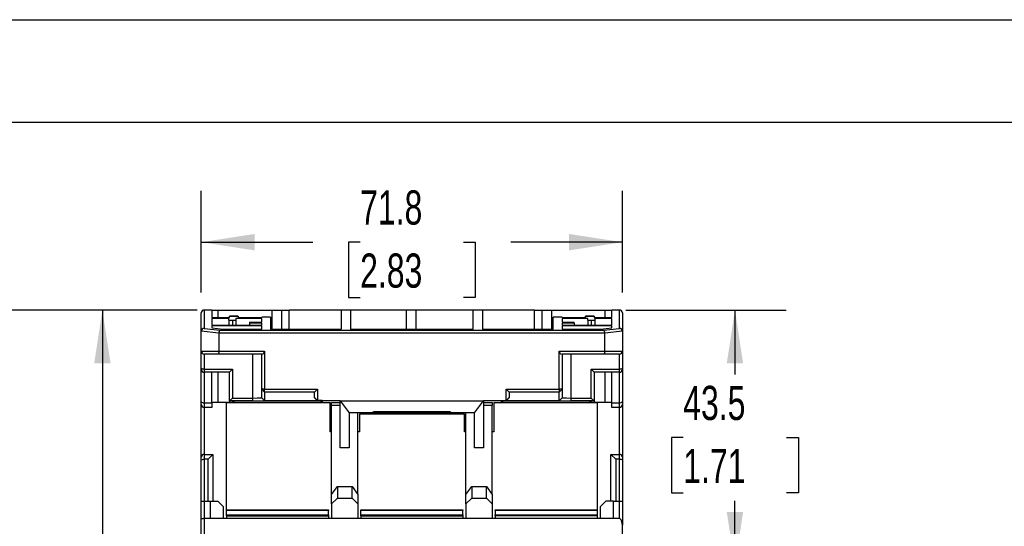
# Model space of a CAD drawing. Header units: millimetres. Extents: x 0 to 768, y 0 to 594.
# Tile 14 of 22: x 113 to 281, y 507 to 594. Entities that reach past the tile are written whole.
import ezdxf

# ---------------------------------------------------------------- set-up
doc = ezdxf.new("R2010")
doc.units = ezdxf.units.MM
doc.header["$LTSCALE"] = 2.75
doc.layers.add('DIMENSIONS', color=140, linetype='Continuous', lineweight=25)
doc.layers.add('TEXT', color=140, linetype='Continuous', lineweight=25)
doc.styles.add('SLDTEXTSTYLE0', font='TXT', dxfattribs={"width": 0.7})
doc.dimstyles.new('SLDDIMSTYLE1', dxfattribs={"dimtxt": 5.934521, "dimasz": 9.0805, "dimexe": 0, "dimexo": 0.0625, "dimgap": 1.48363, "dimtad": 0, "dimtih": 1, "dimtoh": 1, "dimdec": 1, "dimrnd": 1e-09, "dimzin": 12, "dimdsep": 46, "dimtxsty": 'SLDTEXTSTYLE0', "dimsah": 1, "dimcen": 0.09, "dimadec": 0, "dimazin": 3, "dimtfac": 1, "dimtdec": 1, "dimtofl": 0, "dimtmove": 0, "dimatfit": 3, "dimfxl": 0, "dimfrac": 2, "dimtolj": 1, "dimtzin": 12, "dimarcsym": 0})

# ---------------------------------------------------------------- blocks, each defined once
blk = doc.blocks.new('_D_15')
at = {"layer": 'DIMENSIONS'}
for p, q in [((143.52, 544.24), (85.86, 544.24)), ((94.59, 544.24), (94.59, 463.38)), ((85.77, 452.62), (83.78, 452.62)), ((83.78, 452.62), (83.78, 443.18)), ((103.4, 452.62), (105.4, 452.62)), ((105.4, 452.62), (105.4, 443.18)), ((83.78, 443.18), (85.77, 443.18)), ((94.59, 360.99), (94.59, 441.86)), ((105.4, 443.18), (103.4, 443.18)), ((155.63, 360.99), (85.86, 360.99))]:
    blk.add_line(p, q, dxfattribs=at)
for points in [[(94.59, 544.24), (93.19, 535.16), (95.98, 535.16)], [(94.59, 360.99), (95.98, 370.07), (93.19, 370.07)]]:
    blk.add_solid(points, dxfattribs=at)
at = {"layer": 'DIMENSIONS', "char_height": 5.821, "attachment_point": 1, "style": 'SLDTEXTSTYLE0'}
for s, insert in [('183.3', (83.3, 461.45)), ('7.21', (85.77, 450.69))]:
    blk.add_mtext(s, dxfattribs=dict(at, insert=insert))
blk = doc.blocks.new('_D_16')
at = {"layer": 'DIMENSIONS'}
for p, q in [((143.52, 544.24), (118.62, 544.24)), ((127.35, 544.24), (127.35, 482.78)), ((118.53, 472.02), (116.54, 472.02)), ((116.54, 472.02), (116.54, 462.58)), ((136.17, 472.02), (138.16, 472.02)), ((138.16, 472.02), (138.16, 462.58)), ((116.54, 462.58), (118.53, 462.58)), ((138.16, 462.58), (136.17, 462.58)), ((127.35, 399.79), (127.35, 461.26)), ((141.23, 399.79), (118.62, 399.79))]:
    blk.add_line(p, q, dxfattribs=at)
for points in [[(127.35, 544.24), (125.96, 535.16), (128.75, 535.16)], [(127.35, 399.79), (128.75, 408.87), (125.96, 408.87)]]:
    blk.add_solid(points, dxfattribs=at)
at = {"layer": 'DIMENSIONS', "char_height": 5.821, "attachment_point": 1, "style": 'SLDTEXTSTYLE0'}
for s, insert in [('144.5', (116.07, 480.85)), ('5.69', (118.53, 470.09))]:
    blk.add_mtext(s, dxfattribs=dict(at, insert=insert))
blk = doc.blocks.new('_D_17')
at = {"layer": 'DIMENSIONS'}
for p, q in [((216.59, 544.24), (243.94, 544.24)), ((235.21, 544.24), (235.21, 533.25)), ((226.39, 522.49), (224.39, 522.49)), ((224.39, 522.49), (224.39, 513.06)), ((244.02, 522.49), (246.02, 522.49)), ((246.02, 522.49), (246.02, 513.06)), ((224.39, 513.06), (226.39, 513.06)), ((246.02, 513.06), (244.02, 513.06)), ((235.21, 500.74), (235.21, 511.73)), ((216.26, 500.74), (243.94, 500.74))]:
    blk.add_line(p, q, dxfattribs=at)
for points in [[(235.21, 544.24), (233.81, 535.16), (236.6, 535.16)], [(235.21, 500.74), (236.6, 509.82), (233.81, 509.82)]]:
    blk.add_solid(points, dxfattribs=at)
at = {"layer": 'DIMENSIONS', "char_height": 5.821, "attachment_point": 1, "style": 'SLDTEXTSTYLE0'}
for s, insert in [('43.5', (226.39, 531.32)), ('1.71', (226.39, 520.56))]:
    blk.add_mtext(s, dxfattribs=dict(at, insert=insert))
blk = doc.blocks.new('_D_20')
at = {"layer": 'DIMENSIONS'}
for p, q in [((144.22, 547.23), (144.22, 564.54)), ((216.02, 547.23), (216.02, 564.54)), ((144.22, 555.81), (163.26, 555.81)), ((171.3, 555.81), (169.31, 555.81)), ((169.31, 555.81), (169.31, 546.38)), ((188.94, 555.81), (190.93, 555.81)), ((190.93, 555.81), (190.93, 546.38)), ((216.02, 555.81), (196.98, 555.81)), ((169.31, 546.38), (171.3, 546.38)), ((190.93, 546.38), (188.94, 546.38))]:
    blk.add_line(p, q, dxfattribs=at)
for points in [[(144.22, 555.81), (153.3, 554.41), (153.3, 557.21)], [(216.02, 555.81), (206.94, 557.21), (206.94, 554.41)]]:
    blk.add_solid(points, dxfattribs=at)
at = {"layer": 'DIMENSIONS', "char_height": 5.821, "attachment_point": 1, "style": 'SLDTEXTSTYLE0'}
for s, insert in [('71.8', (171.3, 564.64)), ('2.83', (171.3, 553.88))]:
    blk.add_mtext(s, dxfattribs=dict(at, insert=insert))

msp = doc.modelspace()

# ---------------------------------------------------------------- linework, layer by layer
at = {"color": 7, "linetype": 'Continuous'}
msp.add_line((0.01, 593.73), (768.36, 593.73), dxfattribs=at)
for p, q in [((144.72, 544.24), (144.72, 541.12)), ((146.02, 544.24), (144.72, 544.24)), ((146.02, 544.24), (146.02, 542.99)), ((146.02, 544.24), (147.02, 544.24)), ((147.02, 544.24), (147.02, 542.99)), ((147.02, 544.24), (156.32, 544.24)), ((156.32, 540.96), (156.32, 544.24)), ((156.32, 544.24), (157.92, 544.24)), ((157.92, 544.24), (157.92, 540.96)), ((157.92, 544.24), (159.22, 544.24)), ((159.22, 540.96), (159.22, 544.24)), ((168.07, 544.24), (159.22, 544.24)), ((168.07, 544.24), (168.07, 540.96)), ((169.67, 544.24), (168.07, 544.24)), ((169.67, 544.24), (169.67, 540.96)), ((179.22, 544.24), (169.67, 544.24)), ((179.22, 540.96), (179.22, 544.24)), ((180.82, 544.24), (179.22, 544.24)), ((180.82, 544.24), (180.82, 540.96)), ((190.57, 544.24), (180.82, 544.24)), ((190.57, 540.96), (190.57, 544.24)), ((192.17, 544.24), (190.57, 544.24)), ((192.17, 544.24), (192.17, 540.96)), ((201.02, 544.24), (192.17, 544.24)), ((201.02, 540.96), (201.02, 544.24)), ((201.02, 544.24), (202.32, 544.24)), ((202.32, 540.96), (202.32, 544.24)), ((202.32, 544.24), (203.92, 544.24)), ((203.92, 544.24), (203.92, 540.96)), ((203.92, 544.24), (213.09, 544.24)), ((213.09, 542.99), (213.09, 544.24)), ((213.09, 544.24), (214.22, 544.24)), ((214.22, 542.99), (214.22, 544.24)), ((215.52, 544.24), (214.22, 544.24)), ((215.52, 541.12), (215.52, 544.24)), ((144.22, 540.6), (144.22, 543.74)), ((146.02, 542.99), (149.02, 542.99)), ((148.92, 542.79), (146.02, 542.79)), ((146.02, 542.79), (146.02, 541.67)), ((148.92, 542.51), (148.92, 542.79)), ((148.92, 542.51), (148.92, 541.67)), ((150.52, 543.18), (149.02, 543.18)), ((149.02, 543.13), (149.02, 543.18)), ((149.02, 542.99), (149.02, 543.13)), ((150.52, 543.13), (149.02, 543.13)), ((149.52, 542.51), (149.52, 541.67)), ((154.52, 542.79), (150.12, 542.79)), ((150.12, 542.79), (150.12, 542.51)), ((150.12, 542.51), (150.12, 541.67)), ((150.52, 543.18), (150.52, 543.13)), ((150.52, 543.13), (150.52, 542.99)), ((150.52, 542.99), (154.52, 542.99)), ((154.52, 542.99), (154.52, 543.05)), ((156.02, 543.05), (154.52, 543.05)), ((154.52, 542.16), (154.52, 542.79)), ((156.02, 543.05), (156.02, 540.96)), ((204.22, 540.96), (204.22, 543.05)), ((205.72, 543.05), (204.22, 543.05)), ((205.72, 543.05), (205.72, 542.99)), ((205.72, 542.99), (209.72, 542.99)), ((210.12, 542.79), (205.72, 542.79)), ((205.72, 542.79), (205.72, 542.16)), ((211.22, 543.18), (209.72, 543.18)), ((209.72, 543.13), (209.72, 543.18)), ((209.72, 542.99), (209.72, 543.13)), ((211.22, 543.13), (209.72, 543.13)), ((210.12, 542.51), (210.12, 542.79)), ((210.12, 542.51), (210.12, 541.67)), ((210.72, 542.51), (210.72, 541.67)), ((211.22, 543.18), (211.22, 543.13)), ((211.22, 543.13), (211.22, 542.99)), ((211.22, 542.99), (214.22, 542.99)), ((211.32, 542.79), (211.32, 542.51)), ((214.22, 542.79), (211.32, 542.79)), ((211.32, 542.51), (211.32, 541.67)), ((214.22, 541.67), (214.22, 542.79)), ((216.02, 543.74), (216.02, 540.6)), ((147.22, 540.28), (144.22, 540.64)), ((144.22, 537.24), (144.22, 540.6)), ((144.72, 541.12), (147.43, 540.79)), ((146.02, 541.67), (154.52, 541.67)), ((154.52, 541.53), (146.02, 541.53)), ((146.02, 541.53), (146.02, 541.19)), ((146.02, 541.19), (147.97, 540.96)), ((147.43, 540.79), (212.82, 540.79)), ((147.97, 540.96), (154.52, 540.96)), ((152.42, 542.16), (152.42, 542.02)), ((152.42, 542.16), (154.52, 542.16)), ((154.52, 542.02), (152.42, 542.02)), ((152.42, 542.02), (152.42, 541.67)), ((154.52, 541.67), (154.52, 542.02)), ((154.52, 540.96), (154.52, 541.53)), ((156.02, 540.96), (168.07, 540.96)), ((169.67, 540.96), (190.57, 540.96)), ((192.17, 540.96), (204.22, 540.96)), ((205.72, 542.16), (207.82, 542.16)), ((207.82, 542.02), (205.72, 542.02)), ((205.72, 542.02), (205.72, 541.67)), ((205.72, 541.67), (214.22, 541.67)), ((214.22, 541.53), (205.72, 541.53)), ((205.72, 541.53), (205.72, 540.96)), ((205.72, 540.96), (212.28, 540.96)), ((207.82, 542.02), (207.82, 542.16)), ((207.82, 542.02), (207.82, 541.67)), ((212.28, 540.96), (214.22, 541.19)), ((212.82, 540.79), (215.52, 541.12)), ((216.02, 540.64), (213.02, 540.28)), ((214.22, 541.19), (214.22, 541.53)), ((216.02, 540.6), (216.02, 537.24)), ((213.02, 540.3), (147.22, 540.3)), ((147.22, 540.28), (147.22, 537.24)), ((213.02, 537.24), (213.02, 540.28)), ((144.22, 537.24), (147.22, 537.24)), ((144.22, 534.35), (144.22, 537.24)), ((147.22, 537.24), (155.02, 537.24)), ((155.02, 537.24), (155.02, 530.74)), ((205.22, 537.24), (213.02, 537.24)), ((205.22, 530.74), (205.22, 537.24)), ((213.02, 537.24), (216.02, 537.24)), ((216.02, 537.24), (216.02, 534.35)), ((147.43, 536.74), (144.72, 536.74)), ((144.72, 536.74), (144.72, 534.14)), ((154.52, 536.74), (147.43, 536.74)), ((153.02, 529.25), (153.02, 536.74)), ((154.52, 530.74), (154.52, 536.74)), ((212.82, 536.74), (205.72, 536.74)), ((205.72, 536.74), (205.72, 530.74)), ((207.22, 536.74), (207.22, 529.25)), ((215.52, 536.74), (212.82, 536.74)), ((215.52, 534.14), (215.52, 536.74)), ((144.22, 534.14), (144.22, 534.35)), ((144.22, 528.65), (144.22, 534.14)), ((144.72, 534.14), (149.52, 534.14)), ((144.72, 534.14), (144.72, 533.64)), ((149.02, 533.64), (149.52, 534.14)), ((149.52, 534.14), (149.52, 529.25)), ((210.72, 529.25), (210.72, 534.14)), ((210.72, 534.14), (215.52, 534.14)), ((210.72, 534.14), (211.22, 533.64)), ((215.52, 533.64), (215.52, 534.14)), ((216.02, 534.35), (216.02, 534.14)), ((216.02, 534.14), (216.02, 528.65)), ((149.02, 533.64), (144.72, 533.64)), ((144.72, 533.64), (144.72, 528.44)), ((146.02, 528.44), (146.02, 533.64)), ((147.02, 533.64), (147.02, 528.54)), ((149.02, 528.75), (149.02, 533.64)), ((215.52, 533.64), (211.22, 533.64)), ((211.22, 533.64), (211.22, 528.75)), ((213.09, 528.54), (213.09, 533.64)), ((214.22, 528.44), (214.22, 533.64)), ((215.52, 528.44), (215.52, 533.64)), ((155.02, 530.74), (154.52, 530.74)), ((155.02, 530.24), (154.52, 530.74)), ((154.52, 529.28), (154.52, 530.74)), ((155.02, 530.74), (164.02, 530.74)), ((155.02, 530.24), (155.02, 530.74)), ((163.52, 530.24), (164.02, 530.74)), ((164.02, 530.74), (164.02, 528.85)), ((196.22, 530.74), (205.22, 530.74)), ((196.22, 528.85), (196.22, 530.74)), ((196.22, 530.74), (196.72, 530.24)), ((205.72, 530.74), (205.22, 530.74)), ((205.22, 530.74), (205.22, 530.24)), ((205.72, 530.74), (205.22, 530.24)), ((205.72, 530.74), (205.72, 529.28)), ((149.03, 528.75), (149.52, 529.25)), ((149.52, 529.25), (153.02, 529.25)), ((153.02, 528.75), (153.02, 529.25)), ((155.02, 528.78), (154.52, 529.28)), ((154.52, 529.26), (154.52, 529.28)), ((155.02, 528.76), (154.52, 529.26)), ((163.52, 530.24), (155.02, 530.24)), ((155.02, 530.24), (155.02, 528.78)), ((163.52, 529.34), (163.52, 530.24)), ((163.52, 529.29), (163.52, 529.34)), ((163.52, 529.34), (164.02, 528.85)), ((164.02, 528.78), (163.52, 529.29)), ((164.82, 528.85), (164.02, 528.85)), ((164.02, 528.85), (164.02, 528.78)), ((164.82, 528.74), (164.82, 528.85)), ((195.42, 528.85), (196.22, 528.85)), ((195.42, 528.85), (195.42, 528.74)), ((196.22, 528.85), (196.72, 529.34)), ((196.72, 529.29), (196.22, 528.78)), ((196.22, 528.78), (196.22, 528.85)), ((205.22, 530.24), (196.72, 530.24)), ((196.72, 530.24), (196.72, 529.34)), ((196.72, 529.34), (196.72, 529.29)), ((205.22, 528.78), (205.22, 530.24)), ((205.72, 529.28), (205.22, 528.78)), ((205.72, 529.26), (205.22, 528.76)), ((205.72, 529.28), (205.72, 529.26)), ((207.22, 529.25), (207.22, 528.75)), ((207.22, 529.25), (210.72, 529.25)), ((210.72, 529.25), (211.22, 528.75)), ((144.22, 528.14), (144.22, 528.65)), ((144.22, 519.14), (144.22, 528.14)), ((144.72, 528.44), (146.02, 528.44)), ((144.72, 528.44), (144.72, 527.64)), ((146.02, 527.64), (144.72, 527.64)), ((144.72, 527.64), (144.72, 519.64)), ((146.02, 528.54), (149.02, 528.54)), ((146.02, 528.44), (146.02, 527.64)), ((148.52, 510.19), (148.52, 528.49)), ((148.52, 528.49), (166.17, 528.49)), ((149.02, 528.75), (149.02, 528.74)), ((149.03, 528.75), (149.02, 528.75)), ((149.02, 528.74), (149.62, 528.74)), ((149.02, 528.74), (149.02, 528.49)), ((153.02, 528.75), (149.03, 528.75)), ((149.62, 528.74), (164.82, 528.74)), ((149.62, 528.49), (149.62, 528.74)), ((149.62, 528.74), (149.87, 528.49)), ((155.02, 528.78), (155.02, 528.76)), ((164.02, 528.78), (155.02, 528.78)), ((163.52, 528.78), (157.02, 528.78)), ((157.02, 528.78), (157.02, 528.76)), ((157.02, 528.76), (163.52, 528.76)), ((163.52, 528.76), (163.52, 528.78)), ((164.57, 528.49), (164.82, 528.74)), ((167.92, 528.74), (164.82, 528.74)), ((164.82, 528.74), (164.82, 528.49)), ((166.17, 523.49), (166.17, 528.49)), ((166.42, 528.49), (167.92, 528.49)), ((166.42, 527.99), (166.42, 528.49)), ((167.92, 527.99), (166.42, 527.99)), ((166.42, 512.78), (166.42, 527.99)), ((167.92, 528.74), (192.32, 528.74)), ((167.92, 528.74), (169.42, 526.74)), ((167.92, 520.74), (167.92, 528.74)), ((190.82, 526.74), (192.32, 528.74)), ((195.42, 528.74), (192.32, 528.74)), ((192.32, 528.74), (192.32, 520.74)), ((192.32, 528.49), (193.82, 528.49)), ((193.82, 527.99), (192.32, 527.99)), ((193.82, 528.49), (193.82, 527.99)), ((193.82, 512.78), (193.82, 527.99)), ((194.07, 528.49), (194.07, 523.49)), ((194.07, 528.49), (211.72, 528.49)), ((195.42, 528.74), (210.62, 528.74)), ((195.42, 528.74), (195.67, 528.49)), ((195.42, 528.49), (195.42, 528.74)), ((205.22, 528.78), (196.22, 528.78)), ((203.22, 528.78), (196.72, 528.78)), ((196.72, 528.78), (196.72, 528.76)), ((196.72, 528.76), (203.22, 528.76)), ((203.22, 528.76), (203.22, 528.78)), ((205.22, 528.76), (205.22, 528.78)), ((211.22, 528.75), (207.22, 528.75)), ((210.37, 528.49), (210.62, 528.74)), ((210.62, 528.74), (211.22, 528.74)), ((210.62, 528.74), (210.62, 528.49)), ((211.22, 528.75), (211.22, 528.75)), ((211.22, 528.75), (211.22, 528.74)), ((211.22, 528.74), (211.22, 528.49)), ((211.22, 528.54), (214.22, 528.54)), ((211.72, 528.49), (211.72, 510.19)), ((214.22, 528.44), (215.52, 528.44)), ((214.22, 527.64), (214.22, 528.44)), ((215.52, 527.64), (214.22, 527.64)), ((215.52, 527.64), (215.52, 528.44)), ((215.52, 519.64), (215.52, 527.64)), ((216.02, 528.65), (216.02, 528.14)), ((216.02, 528.14), (216.02, 519.14)), ((173.37, 526.74), (169.42, 526.74)), ((169.42, 526.74), (169.42, 520.74)), ((170.92, 512.78), (170.92, 526.74)), ((189.07, 526.49), (171.17, 526.49)), ((171.17, 526.49), (171.17, 523.49)), ((172.52, 526.49), (172.52, 526.74)), ((173.48, 526.74), (173.37, 526.74)), ((186.68, 526.74), (173.57, 526.74)), ((173.62, 526.74), (173.6, 526.74)), ((186.62, 526.88), (173.62, 526.88)), ((173.62, 526.88), (173.62, 526.74)), ((186.62, 526.74), (186.62, 526.88)), ((186.64, 526.74), (186.62, 526.74)), ((186.87, 526.74), (186.77, 526.74)), ((190.82, 526.74), (186.87, 526.74)), ((187.72, 526.74), (187.72, 526.49)), ((189.07, 523.49), (189.07, 526.49)), ((189.32, 512.78), (189.32, 526.74)), ((190.82, 520.74), (190.82, 526.74)), ((166.42, 523.49), (166.17, 523.49)), ((171.17, 523.49), (170.92, 523.49)), ((189.32, 523.49), (189.07, 523.49)), ((194.07, 523.49), (193.82, 523.49)), ((169.42, 520.74), (167.92, 520.74)), ((192.32, 520.74), (190.82, 520.74)), ((144.22, 518.63), (144.22, 519.14)), ((144.72, 519.64), (144.72, 518.84)), ((144.72, 519.64), (146.17, 519.64)), ((145.37, 518.84), (144.72, 518.84)), ((144.72, 518.84), (144.72, 511.69)), ((146.17, 519.64), (145.37, 518.84)), ((145.37, 511.69), (145.37, 518.84)), ((146.17, 519.64), (146.17, 511.69)), ((214.87, 518.84), (214.07, 519.64)), ((214.07, 511.69), (214.07, 519.64)), ((214.07, 519.64), (215.52, 519.64)), ((214.87, 518.84), (214.87, 511.69)), ((215.52, 518.84), (214.87, 518.84)), ((215.52, 518.84), (215.52, 519.64)), ((215.52, 511.69), (215.52, 518.84)), ((216.02, 519.14), (216.02, 518.63)), ((144.22, 511.69), (144.22, 518.63)), ((216.02, 518.63), (216.02, 511.69)), ((166.42, 512.78), (167.42, 514.19)), ((167.42, 514.19), (167.42, 512.19)), ((167.42, 514.19), (169.92, 514.19)), ((169.92, 512.19), (169.92, 514.19)), ((169.92, 514.19), (170.92, 512.78)), ((189.32, 512.78), (190.32, 514.19)), ((190.32, 514.19), (190.32, 512.19)), ((190.32, 514.19), (192.82, 514.19)), ((192.82, 512.19), (192.82, 514.19)), ((192.82, 514.19), (193.82, 512.78)), ((166.42, 511.19), (166.42, 512.78)), ((167.42, 512.19), (166.42, 511.19)), ((167.42, 512.19), (169.92, 512.19)), ((170.92, 511.19), (169.92, 512.19)), ((170.92, 512.78), (170.92, 511.19)), ((189.32, 511.19), (189.32, 512.78)), ((190.32, 512.19), (189.32, 511.19)), ((190.32, 512.19), (192.82, 512.19)), ((193.82, 511.19), (192.82, 512.19)), ((193.82, 512.78), (193.82, 511.19)), ((144.22, 511.69), (144.72, 511.69)), ((144.22, 508.57), (144.22, 511.69)), ((144.72, 511.69), (144.72, 508.69)), ((144.72, 511.69), (145.72, 511.69)), ((145.72, 511.69), (145.72, 508.69)), ((145.72, 511.69), (147.02, 511.69)), ((148.02, 510.69), (147.02, 511.69)), ((148.02, 508.69), (148.02, 510.69)), ((166.42, 511.19), (166.42, 508.69)), ((170.92, 511.19), (170.92, 508.69)), ((189.32, 511.19), (189.32, 508.69)), ((193.82, 511.19), (193.82, 508.69)), ((213.22, 511.69), (212.22, 510.69)), ((212.22, 510.69), (212.22, 508.69)), ((214.52, 511.69), (213.22, 511.69)), ((214.52, 511.69), (215.52, 511.69)), ((214.52, 508.69), (214.52, 511.69)), ((215.52, 508.69), (215.52, 511.69)), ((215.52, 511.69), (216.02, 511.69)), ((216.02, 511.69), (216.02, 507.57)), ((144.72, 508.69), (144.72, 493.44)), ((145.72, 508.69), (144.72, 508.69)), ((214.52, 508.69), (145.72, 508.69)), ((148.02, 508.75), (148.52, 508.74)), ((148.52, 510.19), (165.92, 510.19)), ((148.52, 510.06), (148.52, 510.19)), ((165.92, 510.06), (148.52, 510.06)), ((148.52, 509.32), (148.52, 510.06)), ((148.52, 509.32), (165.92, 509.32)), ((148.52, 509.19), (148.52, 509.32)), ((148.52, 509.19), (148.52, 508.69)), ((148.52, 509.19), (165.92, 509.19)), ((165.92, 510.19), (165.92, 510.06)), ((165.92, 509.32), (165.92, 510.06)), ((165.92, 509.32), (165.92, 509.19)), ((165.92, 509.19), (165.92, 508.69)), ((171.42, 510.19), (188.82, 510.19)), ((171.42, 510.06), (171.42, 510.19)), ((188.82, 510.06), (171.42, 510.06)), ((171.42, 509.32), (171.42, 510.06)), ((171.42, 509.32), (188.82, 509.32)), ((171.42, 509.19), (171.42, 509.32)), ((171.42, 509.19), (188.82, 509.19)), ((171.42, 509.19), (171.42, 508.69)), ((188.82, 510.19), (188.82, 510.06)), ((188.82, 509.32), (188.82, 510.06)), ((188.82, 509.32), (188.82, 509.19)), ((188.82, 509.19), (188.82, 508.69)), ((194.32, 510.19), (211.72, 510.19)), ((194.32, 510.06), (194.32, 510.19)), ((211.72, 510.06), (194.32, 510.06)), ((194.32, 510.06), (194.32, 509.32)), ((194.32, 509.32), (211.72, 509.32)), ((194.32, 509.19), (194.32, 509.32)), ((211.72, 509.19), (194.32, 509.19)), ((194.32, 509.19), (194.32, 508.69)), ((211.72, 510.19), (211.72, 510.06)), ((211.72, 510.06), (211.72, 509.32)), ((211.72, 509.32), (211.72, 509.19)), ((211.72, 509.19), (211.72, 508.69)), ((211.72, 508.74), (212.22, 508.75)), ((215.52, 508.69), (214.52, 508.69)), ((144.22, 493.73), (144.22, 508.57)), ((216.02, 493.44), (216.02, 507.57))]:
    msp.add_line(p, q)
at = {"flags": 128}
for points in [[(148.92, 542.51), (149.26, 542.51), (149.52, 542.51)], [(149.52, 542.51), (149.86, 542.51), (150.12, 542.51)], [(210.12, 542.51), (210.46, 542.51), (210.72, 542.51)], [(210.72, 542.51), (211.06, 542.51), (211.32, 542.51)], [(144.22, 540.64), (144.22, 540.62), (144.22, 540.6)], [(216.02, 540.6), (216.02, 540.62), (216.02, 540.64)], [(147.22, 540.3), (147.22, 540.29), (147.22, 540.28)], [(213.02, 540.28), (213.02, 540.29), (213.02, 540.3)], [(147.43, 536.74), (147.34, 536.79), (147.27, 536.92), (147.23, 537.08), (147.22, 537.24)], [(213.02, 537.24), (213.01, 537.1), (212.99, 536.97), (212.95, 536.85), (212.88, 536.77), (212.82, 536.74)], [(144.72, 534.14), (144.59, 534.15), (144.45, 534.17), (144.34, 534.22), (144.25, 534.28), (144.22, 534.35)], [(216.02, 534.35), (215.98, 534.26), (215.84, 534.19), (215.68, 534.15), (215.52, 534.14)], [(144.22, 528.65), (144.27, 528.56), (144.41, 528.49), (144.56, 528.45), (144.72, 528.44)], [(215.52, 528.44), (215.66, 528.45), (215.79, 528.47), (215.91, 528.52), (216, 528.58), (216.02, 528.65)], [(144.22, 518.63), (144.27, 518.72), (144.41, 518.79), (144.56, 518.83), (144.72, 518.84)], [(215.52, 518.84), (215.66, 518.83), (215.79, 518.81), (215.91, 518.76), (216, 518.7), (216.02, 518.63)], [(216.02, 507.57), (215.88, 508.36), (215.8, 508.51), (215.71, 508.61), (215.61, 508.67), (215.52, 508.69)]]:
    msp.add_lwpolyline(points, dxfattribs=at)
for centre, radius, start, end in [((144.72, 543.74), 0.5, 90, 180), ((215.52, 543.74), 0.5, 0, 90), ((144.75, 540.59), 0.529, 93.0774, 174.664), ((147.76, 540.36), 0.544, 127.7755, 187.0174), ((212.48, 540.36), 0.544, 352.9826, 52.2245), ((215.49, 540.59), 0.529, 5.336, 86.9226), ((144.72, 537.24), 0.5, 180, 270), ((154.52, 537.24), 0.5, 270, 0), ((205.72, 537.24), 0.5, 180, 270), ((215.52, 537.24), 0.5, 270, 0), ((144.72, 534.14), 0.5, 180, 270), ((215.52, 534.14), 0.5, 270, 360), ((153.4, 581.98), 52.73, 269.585, 271.215), ((206.84, 581.98), 52.73, 268.785, 270.415), ((144.72, 528.14), 0.5, 180, 270), ((153.52, 624.25), 95.5, 269.7, 270.9), ((206.72, 624.25), 95.5, 269.1, 270.3), ((215.52, 528.14), 0.5, 270, 0), ((173.62, 526.48), 0.298, 118.5069, 180.0481), ((173.61, 526.46), 0.284, 99.3703, 173.8641), ((173.62, 526.58), 0.3, 90.0451, 147.1), ((173.62, 526.44), 0.3, 90, 98.9553), ((186.62, 526.58), 0.3, 32.8944, 89.9604), ((186.62, 526.44), 0.3, 81.0447, 90), ((186.63, 526.46), 0.282, 5.7549, 80.5462), ((186.62, 526.48), 0.298, 359.9501, 61.4949), ((144.72, 519.14), 0.5, 90, 180), ((215.52, 519.14), 0.5, 0, 90), ((144.61, 508.03), 0.671, 80.764, 125.8011)]:
    msp.add_arc(centre, radius, start, end)
at = {"layer": 'TEXT'}
msp.add_line((17.46, 576.26), (750.89, 576.26), dxfattribs=at)

# ---------------------------------------------------------------- dimensions: what is measured, and where the dimension line sits
at = {"layer": 'DIMENSIONS'}
dim = msp.add_linear_dim(base=(144.22, 555.81), p1=(216.02, 543.74), p2=(144.22, 543.74), dimstyle='SLDDIMSTYLE1', dxfattribs=at)
dim.commit()
dim.dimension.update_dxf_attribs({"geometry": '_D_20', "text_midpoint": (180.12, 555.81), "dimtype": 160})
for base, p1, p2, picture, middle in [((94.58679974, 544.24071825), (159.12247272, 360.99071825), (147.01607797, 544.24071825), '_D_15', (94.58679974, 452.61571825)), ((127.3522316, 399.79071825), (147.01607797, 544.24071825), (144.72247272, 399.79071825), '_D_16', (127.3522316, 472.01571825)), ((235.21, 500.74), (213.09, 544.24), (212.77, 500.74), '_D_17', (235.21, 522.49))]:
    dim = msp.add_linear_dim(base=base, p1=p1, p2=p2, angle=90, dimstyle='SLDDIMSTYLE1', dxfattribs=at)
    dim.commit()
    dim.dimension.update_dxf_attribs({"geometry": picture, "text_midpoint": middle, "dimtype": 160})

doc.saveas('drawing.dxf')
